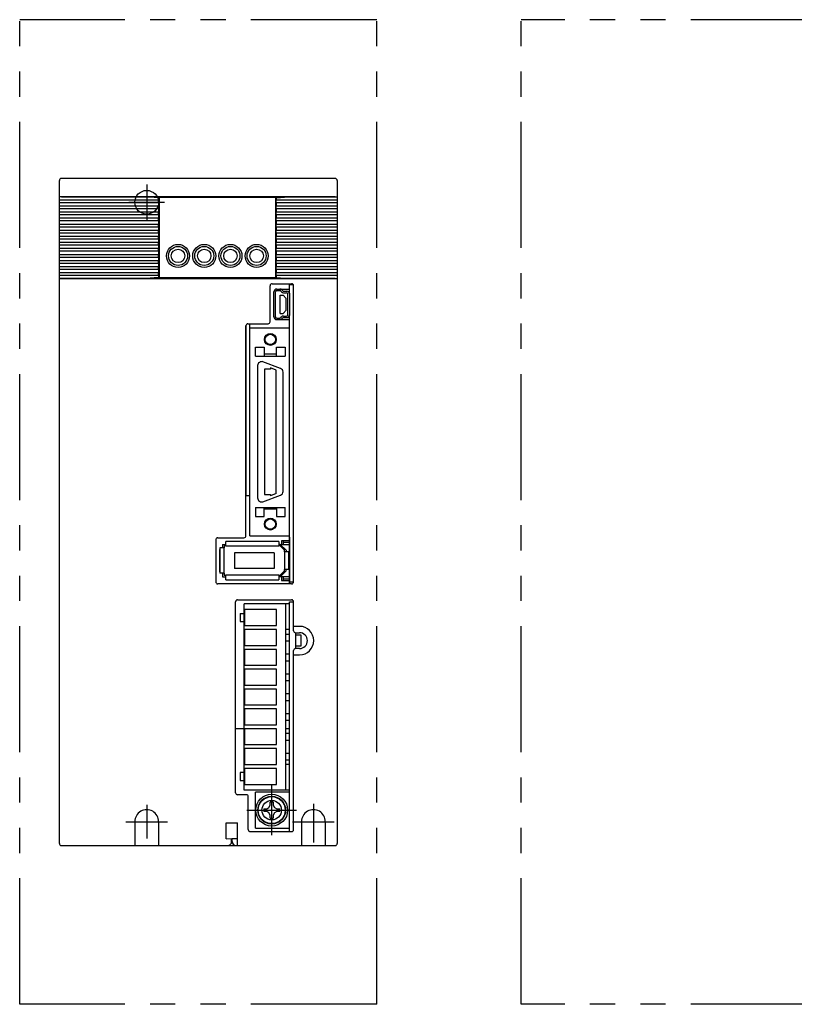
# Model space of a CAD drawing. Extents: x 281 to 752, y 120 to 368.
# Tile 1 of 2: x 281 to 476, y 120 to 368. Entities that reach past the tile are written whole.
import ezdxf

# ---------------------------------------------------------------- set-up
doc = ezdxf.new("R2010")
doc.units = 0
doc.header["$MEASUREMENT"] = 0
doc.linetypes.add('CENTER', pattern=[50.8, 31.75, -6.35, 6.35, -6.35])
doc.linetypes.add('PHANTOM', pattern=[63.5, 31.75, -6.35, 6.35, -6.35, 6.35, -6.35])
for name, color, linetype in [('10', 3, 'CONTINUOUS'), ('11', 2, 'CONTINUOUS'), ('12', 7, 'CONTINUOUS'), ('17', 6, 'CENTER'), ('18', 1, 'PHANTOM')]:
    doc.layers.add(name, color=color, linetype=linetype)

msp = doc.modelspace()

# ---------------------------------------------------------------- linework, layer by layer
at = {"layer": '10'}
for p, q in [((291.28, 160.75), (291.28, 327.75)), ((360.78, 328.25), (291.78, 328.25)), ((361.28, 327.75), (361.28, 160.75)), ((316.28, 322.8), (291.28, 322.8)), ((313.04, 323.63), (291.38, 323.63)), ((291.78, 323.75), (360.78, 323.75)), ((291.78, 323.65), (360.78, 323.65)), ((316.27, 323.41), (313.04, 323.63)), ((316.27, 322.9), (316.27, 323.41)), ((316.27, 323.41), (316.28, 323.41)), ((316.27, 322.9), (316.28, 322.9)), ((316.28, 323.41), (316.28, 323.45)), ((316.38, 323.45), (316.28, 323.45)), ((316.28, 322.12), (316.28, 322.9)), ((345.88, 323.45), (345.78, 323.45)), ((345.88, 323.41), (345.88, 323.45)), ((345.88, 323.41), (345.9, 323.41)), ((345.88, 322.12), (345.88, 322.9)), ((345.88, 322.9), (345.9, 322.9)), ((361.28, 322.8), (345.88, 322.8)), ((345.9, 323.41), (349.13, 323.63)), ((345.9, 323.41), (345.9, 322.9)), ((349.13, 323.63), (361.18, 323.63)), ((291.28, 322.22), (316.28, 322.22)), ((316.28, 321.27), (291.28, 321.27)), ((291.28, 320.7), (316.28, 320.7)), ((316.27, 322.12), (316.27, 321.37)), ((316.27, 322.12), (316.28, 322.12)), ((316.27, 321.37), (316.28, 321.37)), ((316.27, 320.6), (316.27, 319.85)), ((316.27, 320.6), (316.28, 320.6)), ((316.28, 320.6), (316.28, 321.37)), ((345.88, 322.22), (361.28, 322.22)), ((345.88, 322.12), (345.9, 322.12)), ((345.88, 320.6), (345.88, 321.37)), ((345.88, 321.37), (345.9, 321.37)), ((361.28, 321.27), (345.88, 321.27)), ((345.88, 320.7), (361.28, 320.7)), ((345.88, 320.6), (345.9, 320.6)), ((345.9, 322.12), (345.9, 321.37)), ((345.9, 320.6), (345.9, 319.85)), ((316.28, 319.75), (291.28, 319.75)), ((291.28, 319.17), (316.28, 319.17)), ((316.28, 318.22), (291.28, 318.22)), ((291.28, 317.64), (316.28, 317.64)), ((316.27, 319.85), (316.28, 319.85)), ((316.27, 319.07), (316.27, 318.32)), ((316.27, 319.07), (316.28, 319.07)), ((316.27, 318.32), (316.28, 318.32)), ((316.27, 317.54), (316.27, 316.79)), ((316.27, 317.54), (316.28, 317.54)), ((316.28, 319.07), (316.28, 319.85)), ((316.28, 317.54), (316.28, 318.32)), ((345.88, 319.07), (345.88, 319.85)), ((345.88, 319.85), (345.9, 319.85)), ((361.28, 319.75), (345.88, 319.75)), ((345.88, 319.17), (361.28, 319.17)), ((345.88, 319.07), (345.9, 319.07)), ((345.88, 317.54), (345.88, 318.32)), ((345.88, 318.32), (345.9, 318.32)), ((361.28, 318.22), (345.88, 318.22)), ((345.88, 317.64), (361.28, 317.64)), ((345.88, 317.54), (345.9, 317.54)), ((345.9, 319.07), (345.9, 318.32)), ((345.9, 317.54), (345.9, 316.79)), ((316.28, 316.69), (291.28, 316.69)), ((291.28, 316.11), (316.28, 316.11)), ((316.28, 315.16), (291.28, 315.16)), ((316.27, 316.79), (316.28, 316.79)), ((316.27, 316.01), (316.27, 315.26)), ((316.27, 316.01), (316.28, 316.01)), ((316.27, 315.26), (316.28, 315.26)), ((316.28, 316.01), (316.28, 316.79)), ((316.28, 314.48), (316.28, 315.26)), ((345.88, 316.01), (345.88, 316.79)), ((345.88, 316.79), (345.9, 316.79)), ((361.28, 316.69), (345.88, 316.69)), ((345.88, 316.11), (361.28, 316.11)), ((345.88, 316.01), (345.9, 316.01)), ((345.88, 314.48), (345.88, 315.26)), ((345.88, 315.26), (345.9, 315.26)), ((361.28, 315.16), (345.88, 315.16)), ((345.9, 316.01), (345.9, 315.26)), ((291.28, 314.58), (316.28, 314.58)), ((316.28, 313.63), (291.28, 313.63)), ((291.28, 313.06), (316.28, 313.06)), ((316.27, 314.48), (316.27, 313.73)), ((316.27, 314.48), (316.28, 314.48)), ((316.27, 313.73), (316.28, 313.73)), ((316.27, 312.96), (316.27, 312.21)), ((316.27, 312.96), (316.28, 312.96)), ((316.28, 312.96), (316.28, 313.73)), ((345.88, 314.58), (361.28, 314.58)), ((345.88, 314.48), (345.9, 314.48)), ((345.88, 312.96), (345.88, 313.73)), ((345.88, 313.73), (345.9, 313.73)), ((361.28, 313.63), (345.88, 313.63)), ((345.88, 313.06), (361.28, 313.06)), ((345.88, 312.96), (345.9, 312.96)), ((345.9, 314.48), (345.9, 313.73)), ((345.9, 312.96), (345.9, 312.21)), ((316.28, 312.11), (291.28, 312.11)), ((291.28, 311.53), (316.28, 311.53)), ((316.28, 310.58), (291.28, 310.58)), ((291.28, 310), (316.28, 310)), ((316.27, 312.21), (316.28, 312.21)), ((316.27, 311.43), (316.27, 310.68)), ((316.27, 311.43), (316.28, 311.43)), ((316.27, 310.68), (316.28, 310.68)), ((316.28, 311.43), (316.28, 312.21)), ((316.28, 309.9), (316.28, 310.68)), ((345.88, 311.43), (345.88, 312.21)), ((345.88, 312.21), (345.9, 312.21)), ((361.28, 312.11), (345.88, 312.11)), ((345.88, 311.53), (361.28, 311.53)), ((345.88, 311.43), (345.9, 311.43)), ((345.88, 309.9), (345.88, 310.68)), ((345.88, 310.68), (345.9, 310.68)), ((361.28, 310.58), (345.88, 310.58)), ((345.88, 310), (361.28, 310)), ((345.9, 311.43), (345.9, 310.68)), ((316.28, 309.05), (291.28, 309.05)), ((291.28, 308.47), (316.28, 308.47)), ((316.28, 307.52), (291.28, 307.52)), ((316.27, 309.9), (316.27, 309.15)), ((316.27, 309.9), (316.28, 309.9)), ((316.27, 309.15), (316.28, 309.15)), ((316.27, 308.37), (316.27, 307.62)), ((316.27, 308.37), (316.28, 308.37)), ((316.27, 307.62), (316.28, 307.62)), ((316.28, 308.37), (316.28, 309.15)), ((316.28, 306.84), (316.28, 307.62)), ((345.88, 309.9), (345.9, 309.9)), ((345.88, 308.37), (345.88, 309.15)), ((345.88, 309.15), (345.9, 309.15)), ((361.28, 309.05), (345.88, 309.05)), ((345.88, 308.47), (361.28, 308.47)), ((345.88, 308.37), (345.9, 308.37)), ((345.88, 306.84), (345.88, 307.62)), ((345.88, 307.62), (345.9, 307.62)), ((361.28, 307.52), (345.88, 307.52)), ((345.9, 309.9), (345.9, 309.15)), ((345.9, 308.37), (345.9, 307.62)), ((291.28, 306.94), (316.28, 306.94)), ((316.28, 305.99), (291.28, 305.99)), ((291.28, 305.42), (316.28, 305.42)), ((316.27, 306.84), (316.27, 306.09)), ((316.27, 306.84), (316.28, 306.84)), ((316.27, 306.09), (316.28, 306.09)), ((316.27, 305.32), (316.27, 304.57)), ((316.27, 305.32), (316.28, 305.32)), ((316.28, 305.32), (316.28, 306.09)), ((345.88, 306.94), (361.28, 306.94)), ((345.88, 306.84), (345.9, 306.84)), ((345.88, 305.32), (345.88, 306.09)), ((345.88, 306.09), (345.9, 306.09)), ((361.28, 305.99), (345.88, 305.99)), ((345.88, 305.42), (361.28, 305.42)), ((345.88, 305.32), (345.9, 305.32)), ((345.9, 306.84), (345.9, 306.09)), ((345.9, 305.32), (345.9, 304.57)), ((316.28, 304.47), (291.28, 304.47)), ((291.28, 303.89), (316.28, 303.89)), ((313.04, 303.07), (291.38, 303.07)), ((313.34, 303.04), (291.78, 303.04)), ((313.28, 302.94), (291.78, 302.94)), ((316.27, 303.29), (313.04, 303.07)), ((348.88, 302.95), (313.28, 302.95)), ((316.28, 303.25), (313.35, 303.05)), ((348.81, 303.05), (313.35, 303.05)), ((316.27, 304.57), (316.28, 304.57)), ((316.27, 303.79), (316.27, 303.29)), ((316.27, 303.79), (316.28, 303.79)), ((316.27, 303.29), (316.28, 303.29)), ((316.28, 303.79), (316.28, 304.57)), ((316.28, 303.29), (316.28, 303.25)), ((345.88, 303.25), (316.28, 303.25)), ((345.88, 303.79), (345.88, 304.57)), ((345.88, 304.57), (345.9, 304.57)), ((361.28, 304.47), (345.88, 304.47)), ((345.88, 303.89), (361.28, 303.89)), ((345.88, 303.79), (345.9, 303.79)), ((345.88, 303.29), (345.88, 303.25)), ((345.88, 303.29), (345.9, 303.29)), ((345.88, 303.25), (348.81, 303.05)), ((345.9, 303.79), (345.9, 303.29)), ((345.9, 303.29), (349.13, 303.07)), ((360.78, 303.04), (348.83, 303.04)), ((360.78, 302.94), (348.88, 302.94)), ((349.13, 303.07), (361.18, 303.07)), ((344.38, 292.15), (344.38, 301.25)), ((344.88, 301.75), (349.78, 301.75)), ((346.03, 300.4), (349.28, 300.4)), ((347.55, 299.97), (347.32, 300.2)), ((349.28, 299.4), (349.28, 301.75)), ((350.24, 301.45), (349.28, 301.45)), ((350.28, 226.65), (350.28, 301.25)), ((345.33, 293.4), (345.33, 299.7)), ((345.33, 293.4), (345.33, 299.7)), ((345.73, 293.4), (345.73, 299.7)), ((346.03, 300), (346.83, 300)), ((346.88, 294.25), (346.88, 298.85)), ((346.88, 298.85), (347.63, 298.85)), ((347.04, 299.91), (347.27, 299.69)), ((347.63, 298.85), (348.43, 298.05)), ((347.76, 299.88), (348.58, 299.88)), ((347.76, 299.48), (348.53, 299.48)), ((348.43, 295.05), (348.43, 298.05)), ((348.83, 293.91), (348.83, 299.18)), ((349.28, 299.4), (349.28, 293.7)), ((346.03, 293.1), (346.83, 293.1)), ((346.03, 292.7), (349.28, 292.7)), ((346.88, 294.25), (347.63, 294.25)), ((347.04, 293.18), (347.27, 293.41)), ((347.55, 293.13), (347.32, 292.9)), ((348.43, 295.05), (347.63, 294.25)), ((347.76, 293.61), (348.53, 293.61)), ((347.76, 293.21), (348.58, 293.21)), ((349.28, 226.15), (349.28, 293.7)), ((338.28, 238.25), (338.28, 291.15)), ((338.3, 248.35), (338.3, 291.28)), ((338.78, 291.65), (343.88, 291.65)), ((339.28, 238.25), (339.28, 291.65)), ((339.28, 290.65), (349.28, 290.65)), ((340.73, 283.47), (340.73, 285.75)), ((340.73, 285.75), (342.88, 285.75)), ((342.88, 285.75), (342.88, 283.47)), ((345.98, 283.47), (345.98, 285.75)), ((345.98, 285.75), (348.13, 285.75)), ((348.13, 285.75), (348.13, 283.47)), ((340.73, 283.47), (348.13, 283.47)), ((345.98, 283.97), (342.88, 283.97)), ((341.23, 281.12), (341.23, 247.78)), ((346.98, 280.41), (342.58, 282.06)), ((344.43, 280.56), (344.43, 280.22)), ((345.93, 280), (344.43, 280.56)), ((342.93, 280.22), (342.93, 248.67)), ((344.43, 280.22), (342.93, 280.22)), ((345.93, 248.89), (345.93, 280)), ((347.63, 249.42), (347.63, 279.47)), ((339.28, 248.35), (338.28, 248.35)), ((342.58, 246.84), (346.98, 248.49)), ((342.93, 248.67), (344.43, 248.67)), ((345.93, 248.89), (344.43, 248.33)), ((344.43, 248.67), (344.43, 248.33)), ((340.73, 245.42), (348.13, 245.42)), ((340.73, 245.42), (340.73, 243.15)), ((340.73, 243.15), (342.88, 243.15)), ((342.88, 243.15), (342.88, 245.42)), ((345.98, 244.92), (342.88, 244.92)), ((345.98, 245.42), (345.98, 243.15)), ((345.98, 243.15), (348.13, 243.15)), ((348.13, 243.15), (348.13, 245.42)), ((339.28, 238.25), (349.28, 238.25)), ((330.68, 237.25), (330.68, 226.65)), ((331.18, 237.75), (337.78, 237.75)), ((332.38, 236.1), (332.38, 235.2)), ((332.38, 236.1), (333.18, 236.1)), ((333.18, 235.7), (332.78, 235.7)), ((332.78, 235.7), (332.78, 235.2)), ((346.58, 236.8), (333.18, 236.8)), ((333.18, 235.7), (333.18, 236.8)), ((333.18, 235.7), (346.58, 235.7)), ((346.58, 236.8), (346.58, 235.7)), ((346.88, 236.1), (346.58, 236.1)), ((346.88, 235.7), (346.58, 235.7)), ((348.38, 234.6), (346.88, 236.1)), ((346.88, 236.1), (349.28, 236.1)), ((346.88, 235.7), (347.98, 234.6)), ((347.68, 237), (347.28, 237)), ((347.28, 237), (347.28, 236.1)), ((347.68, 237), (347.68, 236.1)), ((349.28, 237), (347.68, 237)), ((349.28, 236.6), (347.68, 236.6)), ((349.28, 237.9), (349.28, 226.1)), ((331.68, 235.2), (331.68, 228.8)), ((332.78, 235.2), (331.68, 235.2)), ((331.68, 229.2), (331.68, 234.8)), ((332.78, 228.8), (332.78, 235.2)), ((345.38, 234), (335.38, 234)), ((335.38, 234), (335.38, 230)), ((345.38, 234), (345.38, 230)), ((347.98, 234.2), (347.98, 234.6)), ((349.08, 234.2), (347.98, 234.2)), ((347.98, 234.2), (347.98, 229.8)), ((348.38, 234.6), (348.38, 234.2)), ((349.08, 229.8), (349.08, 234.2)), ((332.78, 228.8), (331.68, 228.8)), ((332.38, 228.8), (332.38, 227.9)), ((332.78, 228.8), (332.78, 228.3)), ((332.78, 228.3), (333.18, 228.3)), ((346.58, 228.3), (333.18, 228.3)), ((333.18, 227.2), (333.18, 228.3)), ((345.38, 230), (335.38, 230)), ((346.58, 228.3), (346.88, 228.3)), ((346.58, 228.3), (346.58, 227.2)), ((346.88, 227.9), (348.38, 229.4)), ((347.98, 229.4), (346.88, 228.3)), ((347.98, 229.4), (347.98, 229.8)), ((349.08, 229.8), (347.98, 229.8)), ((348.38, 229.4), (348.38, 229.8)), ((349.78, 226.15), (331.18, 226.15)), ((332.38, 227.9), (333.18, 227.9)), ((333.18, 227.2), (346.58, 227.2)), ((346.88, 227.9), (346.58, 227.9)), ((349.28, 227.9), (346.88, 227.9)), ((347.28, 227.9), (347.28, 227)), ((347.28, 227), (347.68, 227)), ((347.68, 227.9), (347.68, 227)), ((347.68, 227.4), (349.28, 227.4)), ((347.68, 227), (349.28, 227)), ((349.28, 226.65), (350.28, 226.65)), ((335.68, 173.55), (335.68, 221.64)), ((336.18, 222.14), (349.78, 222.14)), ((349.28, 221.15), (337.81, 221.15)), ((337.81, 174.15), (337.81, 221.15)), ((348.36, 174.15), (348.36, 221.15)), ((349.28, 163.75), (349.28, 221.65)), ((349.28, 221.65), (350.28, 221.65)), ((350.28, 214.35), (350.28, 221.64)), ((336.86, 218.65), (337.81, 218.65)), ((336.86, 218.65), (336.86, 216.65)), ((345.96, 219.65), (337.96, 219.65)), ((337.96, 219.65), (337.96, 215.65)), ((345.96, 215.65), (345.96, 219.65)), ((336.86, 216.65), (337.81, 216.65)), ((337.96, 215.65), (345.96, 215.65)), ((345.96, 214.65), (337.96, 214.65)), ((337.96, 214.65), (337.96, 210.65)), ((345.96, 210.65), (345.96, 214.65)), ((349.28, 214.65), (348.36, 214.65)), ((348.36, 213.5), (349.28, 213.5)), ((351.78, 215.44), (350.28, 215.44)), ((350.78, 213.85), (351.78, 213.85)), ((350.88, 209.85), (350.88, 213.85)), ((348.36, 211.8), (349.28, 211.8)), ((352.18, 213.2), (350.88, 213.2)), ((352.18, 210.5), (352.18, 213.2)), ((337.96, 210.65), (345.96, 210.65)), ((345.96, 209.65), (337.96, 209.65)), ((337.96, 209.65), (337.96, 205.65)), ((345.96, 205.65), (345.96, 209.65)), ((348.36, 208.5), (349.28, 208.5)), ((350.28, 164.25), (350.28, 209.35)), ((351.78, 209.85), (350.78, 209.85)), ((350.88, 210.5), (352.18, 210.5)), ((348.36, 206.8), (349.28, 206.8)), ((350.28, 208.26), (351.78, 208.26)), ((337.96, 205.65), (345.96, 205.65)), ((345.96, 204.65), (337.96, 204.65)), ((337.96, 204.65), (337.96, 200.65)), ((345.96, 200.65), (345.96, 204.65)), ((348.36, 203.5), (349.28, 203.5)), ((348.36, 201.8), (349.28, 201.8)), ((337.96, 200.65), (345.96, 200.65)), ((345.96, 199.65), (337.96, 199.65)), ((337.96, 199.65), (337.96, 195.65)), ((345.96, 195.65), (345.96, 199.65)), ((348.36, 198.5), (349.28, 198.5)), ((348.36, 196.8), (349.28, 196.8)), ((337.96, 195.65), (345.96, 195.65)), ((345.96, 194.65), (337.96, 194.65)), ((337.96, 194.65), (337.96, 190.65)), ((345.96, 190.65), (345.96, 194.65)), ((348.36, 193.5), (349.28, 193.5)), ((348.36, 191.8), (349.28, 191.8)), ((337.81, 189.65), (335.68, 189.65)), ((337.96, 190.65), (345.96, 190.65)), ((345.96, 189.65), (337.96, 189.65)), ((337.96, 189.65), (337.96, 185.65)), ((345.96, 185.65), (345.96, 189.65)), ((349.28, 189.65), (348.36, 189.65)), ((348.36, 188.5), (349.28, 188.5)), ((348.36, 186.8), (349.28, 186.8)), ((337.96, 185.65), (345.96, 185.65)), ((345.96, 184.65), (337.96, 184.65)), ((337.96, 184.65), (337.96, 180.65)), ((345.96, 180.65), (345.96, 184.65)), ((348.36, 183.5), (349.28, 183.5)), ((348.36, 181.8), (349.28, 181.8)), ((337.81, 178.65), (336.86, 178.65)), ((336.86, 178.65), (336.86, 176.65)), ((337.96, 180.65), (345.96, 180.65)), ((345.96, 179.65), (337.96, 179.65)), ((337.96, 179.65), (337.96, 175.65)), ((345.96, 175.65), (345.96, 179.65)), ((349.28, 180.65), (348.36, 180.65)), ((336.86, 176.65), (337.81, 176.65)), ((349.28, 174.15), (337.81, 174.15)), ((337.96, 175.65), (345.96, 175.65)), ((340.68, 164.65), (340.68, 173.65)), ((349.28, 173.65), (340.68, 173.65)), ((338.38, 173.05), (336.18, 173.05)), ((338.88, 164.25), (338.88, 172.55)), ((344.41, 170.42), (344.41, 171.16)), ((345.15, 171.16), (345.15, 170.42)), ((342.77, 169.52), (343.51, 169.52)), ((343.51, 168.78), (342.77, 168.78)), ((343.51, 169.52), (344.08, 169.85)), ((344.08, 168.45), (343.51, 168.78)), ((344.08, 169.85), (344.41, 170.42)), ((345.15, 170.42), (345.48, 169.85)), ((345.48, 169.85), (346.06, 169.52)), ((346.06, 168.78), (345.48, 168.45)), ((346.06, 169.52), (346.8, 169.52)), ((346.8, 168.78), (346.06, 168.78)), ((344.41, 167.87), (344.08, 168.45)), ((344.41, 167.13), (344.41, 167.87)), ((345.48, 168.45), (345.15, 167.87)), ((345.15, 167.87), (345.15, 167.13)), ((333.28, 165.95), (336.18, 165.95)), ((333.28, 161.95), (333.28, 165.95)), ((336.18, 160.25), (336.18, 165.95)), ((339.38, 163.75), (349.78, 163.75)), ((340.68, 164.65), (349.28, 164.65)), ((333.28, 161.95), (334.68, 162.05)), ((334.68, 161.25), (334.68, 162.05)), ((336.18, 161.95), (334.78, 161.95)), ((334.78, 161.25), (334.78, 161.95)), ((291.78, 160.25), (360.78, 160.25))]:
    msp.add_line(p, q, dxfattribs=at)
for centre, radius in [((344.43, 287.7), 1.5), ((344.43, 287.7), 1.3), ((344.43, 241.2), 1.5), ((344.43, 241.2), 1.3), ((344.78, 169.15), 4), ((344.78, 169.15), 3.5), ((344.78, 169.15), 3.4), ((344.78, 169.15), 2.46)]:
    msp.add_circle(centre, radius, dxfattribs=at)
for centre, radius, start, end in [((291.78, 327.75), 0.5, 89.9991, 180.004), ((360.78, 327.75), 0.5, 359.996, 90.0009), ((291.38, 323.73), 0.1, 179.9713, 269.9623), ((361.18, 323.73), 0.1, 270.0377, 0.0287), ((291.38, 302.97), 0.1, 90.0377, 180.0287), ((313.41, 302.94), 0.13, 177.9699, 179.9993), ((313.36, 302.99), 0.0605, 93.9519, 105.6064), ((348.8, 302.99), 0.0605, 74.3936, 86.0481), ((348.75, 302.94), 0.13, 0.0007, 2.0301), ((361.18, 302.97), 0.1, 359.9713, 89.9623), ((344.88, 301.25), 0.5, 90, 180), ((346.03, 299.7), 0.7, 90, 180), ((346.83, 299.7), 0.7, 45.2768, 90), ((349.78, 301.25), 0.5, 0, 90), ((346.03, 299.7), 0.3, 90, 180), ((346.83, 299.7), 0.3, 45.2768, 90), ((347.76, 300.18), 0.7, 225.2768, 270), ((347.76, 300.18), 0.3, 225.2768, 270), ((348.53, 299.18), 0.3, 0, 90), ((348.58, 299.18), 0.7, 0, 90), ((346.03, 293.4), 0.7, 180, 270), ((346.03, 293.4), 0.3, 180, 270), ((346.83, 293.4), 0.3, 270, 314.7232), ((346.83, 293.4), 0.7, 270, 314.7232), ((347.76, 292.91), 0.7, 90, 134.7232), ((347.76, 292.91), 0.3, 90, 134.7232), ((348.53, 293.91), 0.3, 270, 0), ((348.58, 293.91), 0.7, 270, 0), ((338.78, 291.15), 0.5, 90, 180), ((343.88, 292.15), 0.5, 270, 0), ((342.23, 281.12), 1, 69.476, 180), ((346.63, 279.47), 1, 0, 69.476), ((346.63, 249.42), 1, 290.524, 0), ((342.23, 247.78), 1, 180, 290.524), ((337.78, 238.25), 0.5, 270, 0), ((331.18, 237.25), 0.5, 90, 180), ((331.18, 226.65), 0.5, 180, 270), ((349.78, 226.65), 0.5, 270, 0), ((350.78, 214.35), 0.5, 180, 270), ((351.78, 211.85), 3.59, 270, 90), ((351.78, 211.85), 2, 270, 90), ((350.78, 209.35), 0.5, 90, 180), ((336.18, 173.55), 0.5, 180, 270), ((338.38, 172.55), 0.5, 0, 90), ((344.78, 169.15), 2.05, 79.6018, 100.3982), ((344.78, 169.15), 2.05, 169.6018, 190.3982), ((344.78, 169.15), 2.05, 349.6018, 10.3982), ((344.78, 169.15), 2.05, 259.6018, 280.3982), ((339.38, 164.25), 0.5, 180, 270), ((349.78, 164.25), 0.5, 270, 0), ((333.68, 161.25), 1, 269.9991, 0.0028), ((335.78, 161.25), 1, 180, 270), ((291.78, 160.75), 0.5, 180, 270), ((360.78, 160.75), 0.5, 270, 0)]:
    msp.add_arc(centre, radius, start, end, dxfattribs=at)
for centre, start_param, end_param in [((336.18, 221.64), 0, 1.570796), ((349.78, 221.64), -1.570796, 0)]:
    msp.add_ellipse(centre, major_axis=(0, 0.5), ratio=0.999998, start_param=start_param, end_param=end_param, dxfattribs=at)
for points, start_tangent, end_tangent in [([(291.28, 323.73), (291.28, 323.73), (291.29, 323.73), (291.3, 323.73), (291.32, 323.73), (291.33, 323.74), (291.36, 323.74), (291.38, 323.74), (291.41, 323.74), (291.45, 323.74), (291.48, 323.74), (291.52, 323.74), (291.56, 323.75), (291.6, 323.75), (291.65, 323.75), (291.69, 323.75), (291.74, 323.75), (291.78, 323.75)], (0.000145, 1), (1, 0.000001)), ([(291.38, 323.63), (291.38, 323.63), (291.39, 323.63), (291.4, 323.63), (291.41, 323.63), (291.42, 323.64), (291.44, 323.64), (291.46, 323.64), (291.48, 323.64), (291.51, 323.64), (291.54, 323.64), (291.57, 323.64), (291.6, 323.65), (291.64, 323.65), (291.67, 323.65), (291.71, 323.65), (291.74, 323.65), (291.78, 323.65)], (-0.24198, 0.970281), (1, 0.000001)), ([(360.78, 323.75), (360.83, 323.75), (360.87, 323.75), (360.92, 323.75), (360.96, 323.75), (361, 323.75), (361.05, 323.74), (361.08, 323.74), (361.12, 323.74), (361.15, 323.74), (361.18, 323.74), (361.21, 323.74), (361.23, 323.74), (361.25, 323.73), (361.26, 323.73), (361.27, 323.73), (361.28, 323.73), (361.28, 323.73)], (1, -0.000001), (0.000145, -1)), ([(360.78, 323.65), (360.82, 323.65), (360.86, 323.65), (360.89, 323.65), (360.93, 323.65), (360.96, 323.65), (360.99, 323.64), (361.02, 323.64), (361.05, 323.64), (361.08, 323.64), (361.1, 323.64), (361.12, 323.64), (361.14, 323.64), (361.16, 323.63), (361.17, 323.63), (361.18, 323.63), (361.18, 323.63), (361.18, 323.63)], (1, -0.000001), (-0.24198, -0.970281)), ([(291.78, 302.94), (291.74, 302.94), (291.69, 302.94), (291.65, 302.94), (291.6, 302.95), (291.56, 302.95), (291.52, 302.95), (291.48, 302.95), (291.45, 302.95), (291.41, 302.95), (291.38, 302.95), (291.36, 302.95), (291.33, 302.96), (291.32, 302.96), (291.3, 302.96), (291.29, 302.96), (291.28, 302.96), (291.28, 302.97)], (-1, 0.000001), (-0.000145, 1)), ([(291.78, 303.04), (291.74, 303.04), (291.71, 303.04), (291.67, 303.04), (291.64, 303.05), (291.6, 303.05), (291.57, 303.05), (291.54, 303.05), (291.51, 303.05), (291.48, 303.05), (291.46, 303.05), (291.44, 303.05), (291.42, 303.06), (291.41, 303.06), (291.4, 303.06), (291.39, 303.06), (291.38, 303.06), (291.38, 303.07)], (-1, 0.000001), (0.24198, 0.970281)), ([(313.34, 303.05), (313.33, 303.04), (313.32, 303.04), (313.31, 303.03), (313.3, 303.02), (313.3, 303.01), (313.29, 303), (313.29, 302.98), (313.28, 302.97), (313.28, 302.96), (313.28, 302.95)], (-0.963302, -0.268421), (0, -1)), ([(348.88, 302.95), (348.88, 302.96), (348.88, 302.97), (348.88, 302.98), (348.87, 303), (348.87, 303.01), (348.86, 303.02), (348.85, 303.03), (348.84, 303.04), (348.83, 303.04), (348.82, 303.05)], (0, 1), (-0.963302, 0.268421)), ([(361.18, 303.07), (361.18, 303.06), (361.18, 303.06), (361.17, 303.06), (361.16, 303.06), (361.14, 303.06), (361.12, 303.05), (361.1, 303.05), (361.08, 303.05), (361.05, 303.05), (361.02, 303.05), (360.99, 303.05), (360.96, 303.05), (360.93, 303.05), (360.89, 303.04), (360.86, 303.04), (360.82, 303.04), (360.78, 303.04)], (0.24198, -0.970281), (-1, -0.000001)), ([(361.28, 302.97), (361.28, 302.96), (361.27, 302.96), (361.26, 302.96), (361.25, 302.96), (361.23, 302.96), (361.21, 302.95), (361.18, 302.95), (361.15, 302.95), (361.12, 302.95), (361.08, 302.95), (361.05, 302.95), (361, 302.95), (360.96, 302.95), (360.92, 302.94), (360.87, 302.94), (360.83, 302.94), (360.78, 302.94)], (-0.000145, -1), (-1, -0.000001))]:
    msp.add_spline(points, degree=3, dxfattribs=dict(at, start_tangent=start_tangent, end_tangent=end_tangent))
at = {"layer": '11'}
for p, q in [((316.38, 323.45), (316.38, 303.35)), ((345.78, 323.45), (316.38, 323.45)), ((345.78, 303.35), (345.78, 323.45)), ((316.38, 303.35), (345.78, 303.35))]:
    msp.add_line(p, q, dxfattribs=at)
for centre, radius in [((321.18, 308.75), 2.9), ((321.18, 308.75), 2.4), ((321.18, 308.75), 1.7), ((327.78, 308.75), 2.9), ((327.78, 308.75), 2.4), ((327.78, 308.75), 1.7), ((334.38, 308.75), 2.9), ((334.38, 308.75), 2.4), ((334.38, 308.75), 1.7), ((340.98, 308.75), 2.9), ((340.98, 308.75), 2.4), ((340.98, 308.75), 1.7)]:
    msp.add_circle(centre, radius, dxfattribs=at)
at = {"layer": '12'}
for p, q in [((313.28, 326.71), (313.28, 317.79)), ((308.82, 322.25), (317.74, 322.25)), ((313.28, 170.47), (313.28, 162.03)), ((355.28, 170.76), (355.28, 160.98)), ((308.01, 166.25), (318.55, 166.25)), ((310.28, 166.25), (310.28, 160.25)), ((316.28, 166.25), (316.28, 160.25)), ((350.01, 166.25), (360.55, 166.25)), ((352.28, 166.25), (352.28, 160.25)), ((358.28, 166.25), (358.28, 160.25))]:
    msp.add_line(p, q, dxfattribs=at)
msp.add_circle((313.28, 322.25), 3, dxfattribs=at)
for centre in [(313.28, 166.27), (355.28, 166.27)]:
    msp.add_arc(centre, 3, 359.5607, 180.4393, dxfattribs=at)
at = {"layer": '17'}
for p, q in [((344.78, 162.89), (344.78, 175.4)), ((338.53, 169.15), (351.04, 169.15))]:
    msp.add_line(p, q, dxfattribs=at)
at = {"layer": '18'}
for p, q in [((371.28, 368.25), (281.28, 368.25)), ((281.28, 120.25), (281.28, 368.25)), ((371.28, 120.25), (371.28, 368.25)), ((672.6, 368.25), (407.6, 368.25)), ((407.6, 120.25), (407.6, 368.25)), ((371.28, 120.25), (281.28, 120.25)), ((672.6, 120.25), (407.6, 120.25))]:
    msp.add_line(p, q, dxfattribs=at)

doc.saveas('drawing.dxf')
